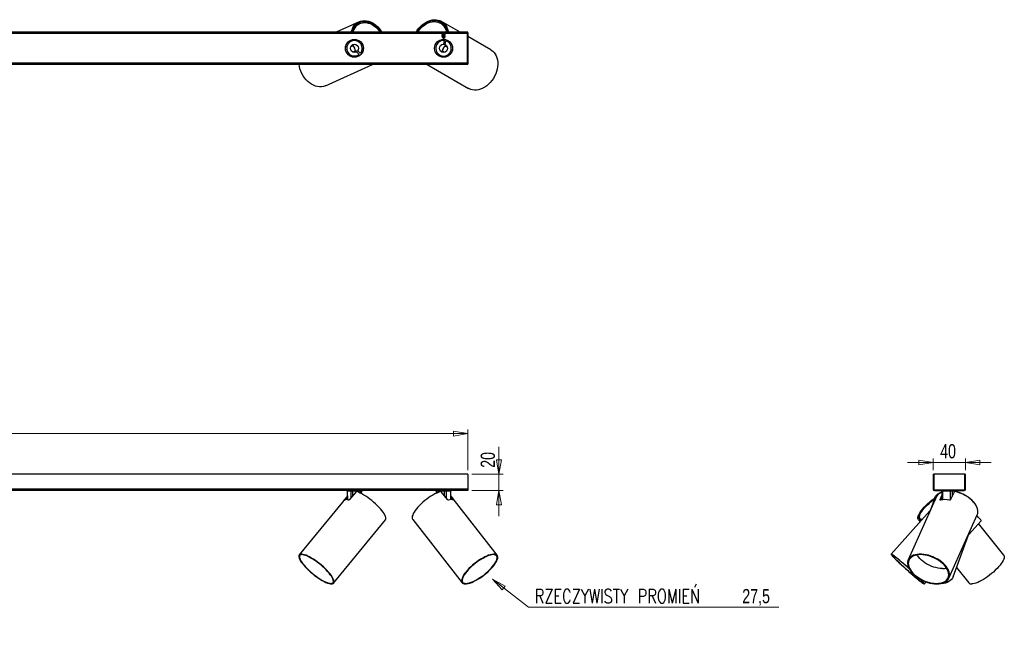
# Model space of a CAD drawing. Header units: millimetres. Extents: x 454 to 940, y 418 to 576.
# Tile 2 of 2: x 697 to 940, y 418 to 569. Entities that reach past the tile are written whole.
import ezdxf

# ---------------------------------------------------------------- set-up
doc = ezdxf.new("R2010")
doc.units = ezdxf.units.MM
doc.linetypes.add('CENTERX2', pattern=[20.32, 12.7, -2.54, 2.54, -2.54])
doc.styles.add('SLDTEXTSTYLE0', font='TXT', dxfattribs={"width": 0.75})
doc.styles.add('SLDTEXTSTYLE1', font='TXT', dxfattribs={"width": 0.75, "bigfont": 'bigfont'})
doc.dimstyles.new('SLDDIMSTYLE1', dxfattribs={"dimtxt": 3.5, "dimasz": 3.556, "dimexe": 0, "dimexo": 0.0625, "dimgap": 0.875, "dimtad": 1, "dimdec": 0, "dimlfac": 5, "dimrnd": 1e-09, "dimzin": 12, "dimdsep": 46, "dimtxsty": 'SLDTEXTSTYLE0', "dimblk1": 'CLOSED', "dimblk2": 'CLOSED', "dimsah": 1, "dimcen": 0.09, "dimadec": 0, "dimazin": 3, "dimtfac": 1, "dimtdec": 0, "dimtofl": 0, "dimtmove": 0, "dimatfit": 3, "dimldrblk": 'CLOSED', "dimfxl": 0, "dimfrac": 2, "dimtolj": 1, "dimtzin": 12, "dimarcsym": 0})
doc.dimstyles.new('SLDDIMSTYLE2', dxfattribs={"dimtxt": 3.5, "dimasz": 3.556, "dimexe": 0, "dimexo": 0.0625, "dimgap": 0.875, "dimtad": 1, "dimdec": 0, "dimlfac": 5, "dimrnd": 1e-09, "dimzin": 12, "dimdsep": 46, "dimtxsty": 'SLDTEXTSTYLE0', "dimblk1": 'CLOSED', "dimblk2": 'CLOSED', "dimsah": 1, "dimcen": 0.09, "dimadec": 0, "dimazin": 3, "dimtfac": 1, "dimtdec": 0, "dimtmove": 0, "dimatfit": 0, "dimldrblk": 'CLOSED', "dimfxl": 0, "dimfrac": 2, "dimtolj": 1, "dimtzin": 12, "dimarcsym": 0})
doc.dimstyles.new('SLDDIMSTYLE3', dxfattribs={"dimtxt": 3.5, "dimasz": 3.556, "dimexe": 0, "dimexo": 0.0625, "dimgap": 0.875, "dimtad": 0, "dimtih": 1, "dimtoh": 1, "dimdec": 1, "dimlfac": 5, "dimrnd": 1e-09, "dimzin": 12, "dimdsep": 46, "dimtxsty": 'SLDTEXTSTYLE0', "dimblk1": 'CLOSED', "dimblk2": 'CLOSED', "dimsah": 1, "dimcen": 0, "dimadec": 0, "dimazin": 3, "dimtfac": 1, "dimtdec": 1, "dimtofl": 0, "dimtmove": 0, "dimatfit": 3, "dimldrblk": 'CLOSED', "dimfxl": 0, "dimfrac": 2, "dimtolj": 1, "dimtzin": 12, "dimarcsym": 0})

# ---------------------------------------------------------------- blocks, each defined once
blk = doc.blocks.new('_Closed')
at = {"color": 0, "linetype": 'ByBlock', "lineweight": -2}
for p, q in [((-1, 0.166667), (0, 0)), ((-1, 0.166667), (-1, -0.166667)), ((0, 0), (-1, -0.166667)), ((0, 0), (-1, 0))]:
    blk.add_line(p, q, dxfattribs=at)
blk = doc.blocks.new('_D_1')
at = {"color": 7, "linetype": 'Continuous', "lineweight": 0}
for p, q in [((571.46, 457.98), (571.46, 467.98)), ((807.46, 466.98), (571.46, 466.98)), ((807.46, 457.98), (807.46, 467.98))]:
    blk.add_line(p, q, dxfattribs=at)
at = {"color": 7, "linetype": 'Continuous', "lineweight": 18, "xscale": 3.556, "yscale": 3.556, "rotation": 180.0000000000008}
blk.add_blockref('_Closed', (571.46, 466.98, 6.61), dxfattribs=at)
at = {"color": 7, "linetype": 'Continuous', "lineweight": 18, "xscale": 3.556, "yscale": 3.556}
blk.add_blockref('_Closed', (807.46, 466.98, 6.61), dxfattribs=at)
at = {"color": 7, "linetype": 'Continuous', "lineweight": 18, "insert": (677.5, 471.49), "char_height": 3.5, "attachment_point": 1, "style": 'SLDTEXTSTYLE0'}
blk.add_mtext('1180', dxfattribs=at)
blk = doc.blocks.new('_D_2')
at = {"color": 7, "linetype": 'Continuous', "lineweight": 0}
for p, q in [((815.15, 456.98), (815.15, 463.72)), ((808.46, 456.98), (816.15, 456.98)), ((815.15, 456.98), (815.15, 452.98)), ((808.46, 452.98), (816.15, 452.98)), ((815.15, 452.98), (815.15, 446.63))]:
    blk.add_line(p, q, dxfattribs=at)
at = {"color": 7, "linetype": 'Continuous', "lineweight": 18, "xscale": 3.556, "yscale": 3.556}
for p, rotation in [((815.15, 456.98, 6.61), 270.0000000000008), ((815.15, 452.98, 6.61), 90.0000000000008)]:
    blk.add_blockref('_Closed', p, dxfattribs=dict(at, rotation=rotation))
at = {"color": 7, "linetype": 'Continuous', "lineweight": 18, "insert": (810.64, 458.55), "char_height": 3.5, "attachment_point": 1, "rotation": 90, "style": 'SLDTEXTSTYLE0'}
blk.add_mtext('20', dxfattribs=at)
blk = doc.blocks.new('_D_3')
at = {"color": 7, "linetype": 'Continuous', "lineweight": 0}
for p, q in [((813.53, 431.09), (822.41, 424.13)), ((822.41, 424.13), (884.27, 424.13))]:
    blk.add_line(p, q, dxfattribs=at)
at = {"color": 7, "linetype": 'Continuous', "lineweight": 18, "xscale": 3.556, "yscale": 3.556, "rotation": 141.8705733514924}
blk.add_blockref('_Closed', (813.53, 431.09, 5.4), dxfattribs=at)
at = {"color": 7, "linetype": 'Continuous', "lineweight": 18, "char_height": 3.5, "attachment_point": 1}
for s, insert, style in [('RZECZYWISTY PROMIEŃ', (823.99, 428.64), 'SLDTEXTSTYLE1'), ('27,5', (875.21, 428.64), 'SLDTEXTSTYLE0')]:
    blk.add_mtext(s, dxfattribs=dict(at, insert=insert, style=style))
blk = doc.blocks.new('_D_4')
at = {"color": 7, "linetype": 'Continuous', "lineweight": 0}
for p, q in [((922.32, 459.87), (915.97, 459.87)), ((922.32, 457.98), (922.32, 460.87)), ((922.32, 459.87), (930.32, 459.87)), ((930.32, 457.98), (930.32, 460.87)), ((930.32, 459.87), (936.67, 459.87))]:
    blk.add_line(p, q, dxfattribs=at)
at = {"color": 7, "linetype": 'Continuous', "lineweight": 18, "xscale": 3.556, "yscale": 3.556}
blk.add_blockref('_Closed', (922.32, 459.87, -237.86), dxfattribs=at)
at = {"color": 7, "linetype": 'Continuous', "lineweight": 18, "xscale": 3.556, "yscale": 3.556, "rotation": 180.0000000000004}
blk.add_blockref('_Closed', (930.32, 459.87, -237.86), dxfattribs=at)
at = {"color": 7, "linetype": 'Continuous', "lineweight": 18, "insert": (924.05, 464.39), "char_height": 3.5, "attachment_point": 1, "style": 'SLDTEXTSTYLE0'}
blk.add_mtext('40', dxfattribs=at)

msp = doc.modelspace()

# ---------------------------------------------------------------- linework, layer by layer
at = {"color": 7, "linetype": 'Continuous', "lineweight": 25}
for p, q in [((780.621, 568.636), (774.963, 566.074)), ((780.046, 568.044), (780.146, 567.822)), ((780.674, 568.111), (780.552, 568.38)), ((780.827, 568.18), (780.583, 568.07)), ((800.933, 568.15), (800.702, 568.284)), ((800.995, 568.456), (800.847, 568.2)), ((805.538, 566.074), (800.951, 568.717)), ((801.345, 567.861), (801.466, 568.072)), ((807.464, 566.074), (571.464, 566.074)), ((807.464, 565.914), (571.464, 565.914)), ((780.311, 564.104), (780.336, 564.116)), ((780.597, 563.96), (780.619, 563.97)), ((800.232, 563.897), (800.255, 563.936)), ((800.282, 563.93), (800.303, 563.967)), ((800.498, 564.073), (800.519, 564.061)), ((800.795, 564.191), (800.818, 564.177)), ((801.142, 565.901), (801.064, 565.846)), ((801.064, 565.846), (801.064, 565.827)), ((801.064, 565.846), (801.336, 565.846)), ((801.064, 565.827), (801.142, 565.772)), ((801.064, 565.827), (801.336, 565.827)), ((801.142, 565.772), (801.064, 565.718)), ((801.064, 565.718), (801.064, 565.699)), ((801.064, 565.718), (801.336, 565.718)), ((801.064, 565.699), (801.142, 565.644)), ((801.064, 565.699), (801.336, 565.699)), ((801.142, 565.644), (801.064, 565.589)), ((801.064, 565.589), (801.064, 565.57)), ((801.064, 565.589), (801.336, 565.589)), ((801.064, 565.57), (801.142, 565.516)), ((801.064, 565.57), (801.336, 565.57)), ((801.142, 565.516), (801.064, 565.461)), ((801.064, 565.461), (801.064, 565.442)), ((801.064, 565.461), (801.336, 565.461)), ((801.064, 565.442), (801.142, 565.387)), ((801.064, 565.442), (801.336, 565.442)), ((801.142, 565.387), (801.064, 565.333)), ((801.064, 565.333), (801.064, 565.314)), ((801.064, 565.333), (801.336, 565.333)), ((801.064, 565.314), (801.142, 565.259)), ((801.064, 565.314), (801.336, 565.314)), ((801.142, 565.259), (801.064, 565.204)), ((801.064, 565.204), (801.064, 565.185)), ((801.064, 565.204), (801.336, 565.204)), ((801.064, 565.185), (801.142, 565.131)), ((801.064, 565.185), (801.336, 565.185)), ((801.142, 565.131), (801.064, 565.076)), ((801.064, 565.076), (801.064, 565.057)), ((801.064, 565.076), (801.336, 565.076)), ((801.064, 565.057), (801.142, 565.002)), ((801.064, 565.057), (801.336, 565.057)), ((801.142, 565.002), (801.064, 564.948)), ((801.064, 564.948), (801.064, 564.929)), ((801.064, 564.948), (801.336, 564.948)), ((801.064, 564.929), (801.142, 564.874)), ((801.064, 564.929), (801.336, 564.929)), ((801.142, 564.874), (801.096, 564.842)), ((801.096, 564.842), (801.464, 564.474)), ((801.096, 564.842), (801.831, 564.842)), ((801.123, 565.914), (801.142, 565.901)), ((801.142, 565.901), (801.361, 565.901)), ((801.142, 565.772), (801.361, 565.772)), ((801.142, 565.644), (801.361, 565.644)), ((801.142, 565.516), (801.361, 565.516)), ((801.142, 565.387), (801.361, 565.387)), ((801.142, 565.259), (801.361, 565.259)), ((801.142, 565.131), (801.361, 565.131)), ((801.142, 565.002), (801.361, 565.002)), ((801.142, 564.874), (801.361, 564.874)), ((801.336, 565.846), (801.864, 565.846)), ((801.336, 565.827), (801.864, 565.827)), ((801.336, 565.718), (801.864, 565.718)), ((801.336, 565.699), (801.864, 565.699)), ((801.336, 565.589), (801.864, 565.589)), ((801.336, 565.57), (801.864, 565.57)), ((801.336, 565.461), (801.864, 565.461)), ((801.336, 565.442), (801.864, 565.442)), ((801.336, 565.333), (801.864, 565.333)), ((801.336, 565.314), (801.864, 565.314)), ((801.336, 565.204), (801.864, 565.204)), ((801.336, 565.185), (801.864, 565.185)), ((801.336, 565.076), (801.864, 565.076)), ((801.336, 565.057), (801.864, 565.057)), ((801.336, 564.948), (801.864, 564.948)), ((801.336, 564.929), (801.864, 564.929)), ((801.361, 565.901), (801.786, 565.901)), ((801.361, 565.772), (801.786, 565.772)), ((801.361, 565.644), (801.786, 565.644)), ((801.361, 565.516), (801.786, 565.516)), ((801.361, 565.387), (801.786, 565.387)), ((801.361, 565.259), (801.786, 565.259)), ((801.361, 565.131), (801.786, 565.131)), ((801.361, 565.002), (801.786, 565.002)), ((801.361, 564.874), (801.786, 564.874)), ((801.617, 563.968), (801.456, 563.114)), ((801.464, 564.474), (801.831, 564.842)), ((801.786, 565.901), (801.805, 565.914)), ((801.864, 565.846), (801.786, 565.901)), ((801.786, 565.772), (801.864, 565.827)), ((801.864, 565.718), (801.786, 565.772)), ((801.786, 565.644), (801.864, 565.699)), ((801.864, 565.589), (801.786, 565.644)), ((801.786, 565.516), (801.864, 565.57)), ((801.864, 565.461), (801.786, 565.516)), ((801.786, 565.387), (801.864, 565.442)), ((801.864, 565.333), (801.786, 565.387)), ((801.786, 565.259), (801.864, 565.314)), ((801.864, 565.204), (801.786, 565.259)), ((801.786, 565.131), (801.864, 565.185)), ((801.864, 565.076), (801.786, 565.131)), ((801.786, 565.002), (801.864, 565.057)), ((801.864, 564.948), (801.786, 565.002)), ((801.786, 564.874), (801.864, 564.929)), ((801.831, 564.842), (801.786, 564.874)), ((801.849, 563.04), (802.01, 563.894)), ((801.864, 565.827), (801.864, 565.846)), ((801.864, 565.699), (801.864, 565.718)), ((801.864, 565.57), (801.864, 565.589)), ((801.864, 565.442), (801.864, 565.461)), ((801.864, 565.314), (801.864, 565.333)), ((801.864, 565.185), (801.864, 565.204)), ((801.864, 565.057), (801.864, 565.076)), ((801.864, 564.929), (801.864, 564.948)), ((807.264, 565.914), (807.264, 558.234)), ((807.264, 565.914), (807.464, 565.914)), ((807.464, 565.914), (807.464, 566.074)), ((807.464, 565.914), (807.464, 558.234)), ((813.127, 561.701), (807.464, 564.965)), ((777.274, 561.859), (777.248, 561.939)), ((777.354, 562.766), (777.379, 562.777)), ((778.699, 562.497), (779.065, 562.662)), ((780.313, 561.474), (780.023, 561.198)), ((780.912, 560.845), (780.313, 561.474)), ((780.803, 563.844), (780.821, 563.806)), ((780.848, 563.809), (780.867, 563.768)), ((781.65, 561.692), (781.628, 561.682)), ((781.66, 561.951), (781.678, 561.913)), ((781.663, 562.011), (781.681, 561.97)), ((799.244, 562.129), (799.266, 562.166)), ((799.246, 562.187), (799.269, 562.225)), ((799.271, 561.895), (799.25, 561.907)), ((799.32, 561.578), (799.297, 561.592)), ((801.456, 563.114), (801.849, 563.04)), ((801.917, 562.62), (802.265, 562.42)), ((803.607, 562.57), (803.631, 562.557)), ((803.656, 561.724), (803.622, 561.647)), ((777.9, 560.498), (777.858, 560.571)), ((778.616, 560.044), (778.591, 560.033)), ((779.643, 561.387), (779.277, 561.221)), ((780.023, 561.198), (780.623, 560.569)), ((781.573, 561.383), (781.548, 561.371)), ((801.566, 561.207), (801.218, 561.407)), ((802.133, 559.957), (802.109, 559.971)), ((802.915, 560.421), (802.866, 560.353)), ((807.464, 558.234), (571.464, 558.234)), ((807.464, 558.074), (571.464, 558.074)), ((772.357, 552.819), (783.964, 558.074)), ((797.389, 558.074), (807.635, 552.17)), ((807.264, 558.234), (807.464, 558.234)), ((807.464, 558.074), (807.464, 558.234)), ((807.464, 456.976), (571.464, 456.976)), ((807.464, 456.976), (807.464, 453.296)), ((922.323, 456.976), (922.483, 456.976)), ((922.323, 456.976), (922.323, 453.296)), ((922.483, 456.976), (922.483, 453.336)), ((930.163, 456.976), (922.483, 456.976)), ((922.483, 456.976), (922.483, 453.296)), ((930.163, 453.336), (930.163, 456.976)), ((930.163, 453.296), (930.163, 456.976)), ((930.163, 456.976), (930.323, 456.976)), ((930.323, 453.296), (930.323, 456.976)), ((807.464, 453.296), (571.464, 453.296)), ((807.464, 452.976), (571.464, 452.976)), ((777.669, 452.778), (777.693, 450.673)), ((778.627, 452.778), (777.695, 452.778)), ((779.804, 452.566), (778.28, 450.708)), ((781.082, 452.778), (779.024, 452.778)), ((781.251, 452.129), (781.259, 452.778)), ((799.621, 452.778), (799.627, 452.235)), ((801.729, 452.778), (799.771, 452.778)), ((802.429, 450.708), (800.979, 452.566)), ((803.266, 452.778), (802.138, 452.778)), ((803.282, 450.694), (803.306, 452.778)), ((807.464, 453.296), (807.464, 452.976)), ((922.323, 453.296), (922.483, 453.296)), ((922.643, 453.136), (922.643, 452.976)), ((922.643, 453.136), (930.003, 453.136)), ((922.643, 452.976), (930.003, 452.976)), ((922.683, 453.136), (929.963, 453.136)), ((924.48, 452.778), (924.506, 450.658)), ((926.588, 452.778), (924.631, 452.778)), ((927.471, 452.566), (926.635, 450.708)), ((928.126, 452.778), (926.998, 452.778)), ((928.164, 452.567), (928.166, 452.778)), ((930.003, 452.976), (930.003, 453.136)), ((930.163, 453.296), (930.323, 453.296)), ((777.683, 451.499), (765.836, 437.056)), ((777.043, 450.708), (777.683, 451.489)), ((777.287, 450.694), (777.687, 451.182)), ((803.288, 451.216), (803.708, 450.677)), ((803.291, 451.522), (803.927, 450.708)), ((814.717, 436.951), (803.292, 451.594)), ((923.185, 451.429), (916.169, 435.823)), ((922.719, 451.088), (921.232, 447.085)), ((924.036, 450.708), (924.493, 451.725)), ((924.125, 450.595), (924.497, 451.422)), ((921.532, 447.893), (911.972, 437.242)), ((774.34, 430.08), (787.142, 445.685)), ((793.869, 445.79), (806.045, 430.185)), ((918.687, 445.738), (919.116, 445.202)), ((919.078, 446.05), (919.316, 445.753)), ((926.201, 431.313), (933.217, 446.918)), ((931.115, 442.102), (934.165, 445.5)), ((939.762, 437.004), (933.531, 444.793)), ((927.234, 431.653), (931.415, 442.91)), ((928.097, 433.976), (931.173, 430.132)), ((920.158, 429.894), (920.588, 430.374)), ((923.764, 429.888), (923.485, 429.893))]:
    msp.add_line(p, q, dxfattribs=at)
at = {"color": 7, "linetype": 'CENTERX2'}
for p, q in [((571.464, 565.943), (807.464, 565.943)), ((807.464, 558.206), (571.464, 558.206))]:
    msp.add_line(p, q, dxfattribs=at)
at = {"color": 8, "linetype": 'Continuous', "lineweight": 25}
for p, q in [((801.115, 565.754), (577.812, 565.754)), ((807.264, 565.754), (801.812, 565.754)), ((807.264, 558.394), (571.664, 558.394)), ((777.695, 452.778), (777.72, 450.669)), ((778.634, 451.14), (778.627, 452.778)), ((779.024, 452.778), (779.029, 451.621)), ((781.076, 452.222), (781.082, 452.778)), ((799.771, 452.778), (799.777, 452.305)), ((801.725, 451.61), (801.729, 452.778)), ((802.138, 452.778), (802.133, 451.087)), ((803.242, 450.691), (803.266, 452.778)), ((924.631, 452.778), (924.656, 450.674)), ((926.581, 450.646), (926.588, 452.778)), ((926.998, 452.778), (926.994, 451.506)), ((928.124, 452.578), (928.126, 452.778)), ((777.043, 450.708), (777.096, 450.656)), ((803.861, 450.64), (803.927, 450.708)), ((924.036, 450.708), (924.099, 450.593))]:
    msp.add_line(p, q, dxfattribs=at)
at = {"color": 7, "linetype": 'Continuous', "lineweight": 25, "flags": 128}
for points in [[(778.675, 566.074), (778.768, 566.412), (778.955, 566.901), (779.193, 567.348), (779.477, 567.748), (779.805, 568.095), (780.172, 568.385), (780.575, 568.614), (781.006, 568.78), (781.462, 568.879), (781.936, 568.912), (782.422, 568.876), (782.915, 568.774), (783.406, 568.606), (783.892, 568.375), (784.364, 568.082), (784.818, 567.733), (785.247, 567.331), (785.646, 566.882), (786.009, 566.392), (786.212, 566.074)], [(794.712, 566.074), (794.996, 566.517), (795.37, 567.009), (795.78, 567.462), (796.22, 567.87), (796.687, 568.228), (797.172, 568.531), (797.671, 568.776), (798.176, 568.96), (798.682, 569.079), (799.182, 569.132), (799.669, 569.12), (800.138, 569.042), (800.582, 568.898), (800.995, 568.691), (801.373, 568.424), (801.711, 568.1), (802.003, 567.722), (802.247, 567.297), (802.44, 566.828), (802.578, 566.323), (802.624, 566.074)], [(794.885, 566.074), (795.126, 566.442), (795.501, 566.932), (795.914, 567.38), (796.358, 567.782), (796.827, 568.131), (797.316, 568.422), (797.816, 568.653), (798.322, 568.818), (798.827, 568.917), (799.323, 568.947), (799.803, 568.909), (800.261, 568.802), (800.692, 568.629), (801.088, 568.392), (801.444, 568.094), (801.756, 567.738), (802.019, 567.331), (802.23, 566.877), (802.386, 566.383), (802.451, 566.074)], [(778.85, 566.074), (778.966, 566.453), (779.169, 566.929), (779.423, 567.36), (779.724, 567.74), (780.07, 568.063), (780.453, 568.325), (780.871, 568.523), (781.316, 568.653), (781.782, 568.714), (782.264, 568.706), (782.755, 568.627), (783.247, 568.48), (783.735, 568.266), (784.21, 567.988), (784.668, 567.65), (785.101, 567.257), (785.504, 566.814), (785.871, 566.327), (786.037, 566.074)], [(779.117, 566.074), (779.182, 566.274), (779.377, 566.738), (779.624, 567.156), (779.918, 567.523), (780.256, 567.833), (780.632, 568.082), (781.04, 568.266), (781.476, 568.383), (781.932, 568.43), (782.402, 568.407), (782.88, 568.315), (783.357, 568.155), (783.827, 567.928), (784.284, 567.639), (784.721, 567.292), (785.131, 566.891), (785.508, 566.442), (785.77, 566.074)], [(795.148, 566.074), (795.488, 566.557), (795.873, 567.011), (796.293, 567.42), (796.74, 567.779), (797.208, 568.082), (797.691, 568.326), (798.181, 568.505), (798.672, 568.618), (799.156, 568.664), (799.626, 568.64), (800.076, 568.549), (800.498, 568.39), (800.887, 568.167), (801.237, 567.883), (801.542, 567.541), (801.799, 567.147), (802.004, 566.707), (802.154, 566.226), (802.188, 566.074)], [(778.556, 562.495), (778.612, 562.482), (778.699, 562.497)], [(779.556, 562.116), (779.373, 562.457), (779.155, 562.755)], [(779.771, 561.393), (779.691, 561.754), (779.556, 562.116)], [(801.375, 562.125), (801.206, 561.777), (801.091, 561.426)], [(801.837, 562.721), (801.591, 562.446), (801.375, 562.125)], [(801.871, 562.987), (801.831, 562.884), (801.825, 562.775), (801.855, 562.683), (801.917, 562.62), (802.003, 562.598), (802.098, 562.618), (802.188, 562.678), (802.227, 562.72)], [(802.265, 562.42), (802.351, 562.397), (802.408, 562.404)], [(813.127, 561.701), (813.227, 561.641), (813.603, 561.362), (813.937, 561.026), (814.225, 560.636), (814.462, 560.198), (814.646, 559.718), (814.775, 559.201), (814.847, 558.655), (814.86, 558.086), (814.815, 557.502), (814.712, 556.911), (814.552, 556.32), (814.338, 555.738), (814.073, 555.171), (813.76, 554.626), (813.402, 554.112), (813.005, 553.635), (812.574, 553.201), (812.114, 552.816), (811.632, 552.484), (811.133, 552.21), (810.625, 551.998), (810.113, 551.85), (809.605, 551.769), (809.107, 551.755), (808.625, 551.808), (808.167, 551.928), (807.737, 552.114), (807.635, 552.17)], [(779.277, 561.221), (779.209, 561.165), (779.181, 561.115)], [(779.967, 561.21), (779.907, 561.303), (779.822, 561.372), (779.73, 561.401), (779.643, 561.387), (779.574, 561.331), (779.535, 561.242), (779.531, 561.133), (779.543, 561.077)], [(801.651, 561.092), (801.629, 561.145), (801.566, 561.207)], [(772.357, 552.819), (772.249, 552.773), (771.804, 552.63), (771.335, 552.555), (770.851, 552.549), (770.357, 552.611), (769.859, 552.742), (769.364, 552.939), (768.879, 553.199), (768.409, 553.52), (767.961, 553.898), (767.541, 554.326), (767.155, 554.8), (766.806, 555.314), (766.5, 555.86), (766.241, 556.432), (766.032, 557.023), (765.876, 557.623), (765.796, 558.074)], [(779.107, 452.976), (779.091, 452.972), (779.075, 452.961), (779.061, 452.943), (779.049, 452.918), (779.038, 452.888), (779.031, 452.854), (779.026, 452.816), (779.024, 452.778)], [(787.142, 445.685), (787.156, 445.703), (787.23, 445.863), (787.249, 446.066), (787.212, 446.308), (787.12, 446.587), (786.974, 446.899), (786.775, 447.241), (786.527, 447.606), (786.233, 447.992), (785.896, 448.393), (785.52, 448.804), (785.111, 449.22), (784.674, 449.635), (784.213, 450.044), (783.736, 450.442), (783.248, 450.824), (782.755, 451.184), (782.264, 451.519), (781.781, 451.824), (781.313, 452.096), (780.864, 452.329), (780.441, 452.523), (780.05, 452.674)], [(781.165, 452.976), (781.149, 452.972), (781.133, 452.961), (781.119, 452.943), (781.107, 452.918), (781.097, 452.888), (781.089, 452.854), (781.084, 452.816), (781.082, 452.778)], [(800.724, 452.674), (800.29, 452.523), (799.829, 452.329), (799.347, 452.096), (798.851, 451.824), (798.346, 451.519), (797.84, 451.184), (797.338, 450.824), (796.848, 450.442), (796.374, 450.044), (795.925, 449.635), (795.504, 449.22), (795.118, 448.804), (794.771, 448.393), (794.468, 447.992), (794.213, 447.606), (794.009, 447.241), (793.858, 446.899), (793.763, 446.587), (793.725, 446.308), (793.744, 446.066), (793.82, 445.863), (793.869, 445.79)], [(799.771, 452.778), (799.769, 452.816), (799.763, 452.854), (799.754, 452.888), (799.741, 452.918), (799.726, 452.943), (799.709, 452.961), (799.691, 452.972), (799.671, 452.976)], [(801.729, 452.778), (801.727, 452.816), (801.721, 452.854), (801.711, 452.888), (801.699, 452.918), (801.684, 452.943), (801.667, 452.961), (801.648, 452.972), (801.629, 452.976)], [(922.599, 450.125), (922.59, 450.442), (922.64, 450.824), (922.757, 451.184), (922.939, 451.519), (923.185, 451.824), (923.49, 452.096), (923.851, 452.329), (924.264, 452.523), (924.503, 452.609)], [(924.531, 452.976), (924.55, 452.972), (924.569, 452.961), (924.586, 452.943), (924.601, 452.918), (924.614, 452.888), (924.623, 452.854), (924.629, 452.816), (924.631, 452.778)], [(926.488, 452.976), (926.508, 452.972), (926.526, 452.961), (926.544, 452.943), (926.559, 452.918), (926.571, 452.888), (926.58, 452.854), (926.586, 452.816), (926.588, 452.778)], [(933.217, 446.918), (933.328, 447.241), (933.382, 447.606), (933.369, 447.992), (933.291, 448.393), (933.147, 448.804), (932.94, 449.22), (932.673, 449.635), (932.349, 450.044), (931.971, 450.442), (931.546, 450.824), (931.077, 451.184), (930.572, 451.519), (930.037, 451.824), (929.478, 452.096), (928.903, 452.329), (928.319, 452.523), (927.733, 452.674)], [(919.378, 445.493), (919.351, 445.493), (919.089, 445.517), (918.877, 445.587), (918.718, 445.703), (918.613, 445.863), (918.564, 446.066), (918.571, 446.308), (918.635, 446.587), (918.754, 446.899), (918.927, 447.241), (919.152, 447.606), (919.426, 447.992), (919.745, 448.393), (920.106, 448.804), (920.504, 449.22), (920.933, 449.635), (921.388, 450.044), (921.864, 450.442), (922.354, 450.824), (922.719, 451.091)], [(919.498, 445.627), (919.483, 445.627), (919.222, 445.651), (919.013, 445.724), (918.859, 445.844), (918.761, 446.01), (918.721, 446.22), (918.74, 446.47), (918.817, 446.757), (918.952, 447.077), (919.141, 447.426), (919.384, 447.799), (919.676, 448.192), (920.013, 448.597), (920.392, 449.011), (920.805, 449.426), (921.249, 449.839), (921.717, 450.242), (922.202, 450.63), (922.681, 450.987)], [(919.678, 445.828), (919.548, 445.834), (919.322, 445.882), (919.148, 445.979), (919.03, 446.122), (918.97, 446.309), (918.968, 446.538), (919.025, 446.806), (919.139, 447.108), (919.309, 447.44), (919.533, 447.797), (919.806, 448.174), (920.126, 448.566), (920.488, 448.967), (920.886, 449.371), (921.314, 449.771), (921.767, 450.163), (922.237, 450.541), (922.622, 450.83)], [(919.467, 445.627), (919.386, 445.682), (919.316, 445.753)], [(934.165, 445.5), (934.17, 445.517), (934.141, 445.587), (934.06, 445.703), (933.928, 445.863), (933.747, 446.066), (933.519, 446.308), (933.247, 446.587), (933.124, 446.711)], [(773.811, 429.888), (774.046, 429.912), (774.228, 429.983), (774.357, 430.102), (774.43, 430.265), (774.447, 430.472), (774.406, 430.719), (774.31, 431.003), (774.158, 431.321), (773.953, 431.668), (773.698, 432.039), (773.396, 432.431), (773.051, 432.837), (772.667, 433.253), (772.249, 433.673), (771.804, 434.092), (771.335, 434.504), (770.851, 434.903), (770.357, 435.286), (769.859, 435.645), (769.364, 435.978), (768.879, 436.28), (768.409, 436.546), (767.961, 436.773), (767.541, 436.958), (767.155, 437.099), (766.806, 437.195), (766.5, 437.242), (766.241, 437.242), (766.032, 437.195), (765.876, 437.099), (765.775, 436.958), (765.731, 436.773), (765.742, 436.546), (765.811, 436.28), (765.935, 435.978), (766.114, 435.645), (766.344, 435.286), (766.623, 434.903), (766.948, 434.504), (767.313, 434.092), (767.714, 433.673), (768.147, 433.253), (768.604, 432.837), (769.081, 432.431), (769.571, 432.039), (770.068, 431.668), (770.565, 431.321), (771.056, 431.003), (771.534, 430.719), (771.994, 430.472), (772.428, 430.265), (772.833, 430.102), (773.201, 429.983), (773.528, 429.912), (773.811, 429.888)], [(773.676, 430.022), (773.905, 430.045), (774.083, 430.117), (774.207, 430.235), (774.275, 430.399), (774.287, 430.605), (774.242, 430.851), (774.14, 431.134), (773.984, 431.45), (773.775, 431.795), (773.516, 432.163), (773.211, 432.551), (772.864, 432.952), (772.479, 433.362), (772.062, 433.774), (771.618, 434.184), (771.153, 434.585), (770.674, 434.973), (770.187, 435.341), (769.699, 435.686), (769.216, 436.002), (768.745, 436.285), (768.292, 436.531), (767.863, 436.737), (767.464, 436.901), (767.101, 437.019), (766.778, 437.091), (766.5, 437.115), (766.271, 437.091), (766.093, 437.019), (765.969, 436.901), (765.901, 436.737), (765.889, 436.531), (765.934, 436.285), (766.036, 436.002), (766.192, 435.686), (766.401, 435.341), (766.66, 434.973), (766.965, 434.585), (767.312, 434.184), (767.697, 433.774), (768.114, 433.362), (768.558, 432.952), (769.023, 432.551), (769.502, 432.163), (769.989, 431.795), (770.477, 431.45), (770.96, 431.134), (771.431, 430.851), (771.884, 430.605), (772.313, 430.399), (772.712, 430.235), (773.075, 430.117), (773.398, 430.045), (773.676, 430.022)], [(806.84, 429.888), (807.176, 429.912), (807.554, 429.983), (807.968, 430.102), (808.414, 430.265), (808.886, 430.472), (809.378, 430.719), (809.882, 431.003), (810.393, 431.321), (810.904, 431.668), (811.408, 432.039), (811.898, 432.431), (812.369, 432.837), (812.814, 433.253), (813.227, 433.673), (813.603, 434.092), (813.937, 434.504), (814.225, 434.903), (814.462, 435.286), (814.646, 435.645), (814.775, 435.978), (814.847, 436.28), (814.86, 436.546), (814.815, 436.773), (814.712, 436.958), (814.552, 437.099), (814.338, 437.195), (814.073, 437.242), (813.76, 437.242), (813.402, 437.195), (813.005, 437.099), (812.574, 436.958), (812.114, 436.773), (811.632, 436.546), (811.133, 436.28), (810.625, 435.978), (810.113, 435.645), (809.605, 435.286), (809.107, 434.903), (808.625, 434.504), (808.167, 434.092), (807.737, 433.673), (807.342, 433.253), (806.986, 432.837), (806.675, 432.431), (806.412, 432.039), (806.201, 431.668), (806.044, 431.321), (805.944, 431.003), (805.901, 430.719), (805.917, 430.472), (805.991, 430.265), (806.123, 430.102), (806.31, 429.983), (806.55, 429.912), (806.84, 429.888)], [(806.968, 430.022), (807.299, 430.045), (807.671, 430.117), (808.079, 430.235), (808.519, 430.399), (808.984, 430.605), (809.468, 430.851), (809.964, 431.134), (810.466, 431.45), (810.966, 431.795), (811.459, 432.163), (811.937, 432.551), (812.394, 432.952), (812.824, 433.362), (813.221, 433.774), (813.579, 434.184), (813.895, 434.585), (814.162, 434.973), (814.379, 435.341), (814.541, 435.686), (814.647, 436.002), (814.696, 436.285), (814.686, 436.531), (814.618, 436.737), (814.493, 436.901), (814.312, 437.019), (814.077, 437.091), (813.793, 437.115), (813.463, 437.091), (813.091, 437.019), (812.682, 436.901), (812.243, 436.737), (811.778, 436.531), (811.294, 436.285), (810.798, 436.002), (810.296, 435.686), (809.795, 435.341), (809.303, 434.973), (808.825, 434.585), (808.367, 434.184), (807.938, 433.774), (807.541, 433.362), (807.182, 432.952), (806.867, 432.551), (806.599, 432.163), (806.383, 431.795), (806.22, 431.45), (806.114, 431.134), (806.066, 430.851), (806.076, 430.605), (806.144, 430.399), (806.269, 430.235), (806.45, 430.117), (806.684, 430.045), (806.968, 430.022)], [(916.342, 433.714), (915.92, 434.092), (915.454, 434.504), (914.996, 434.903), (914.552, 435.286), (914.128, 435.645), (913.729, 435.978), (913.36, 436.28), (913.027, 436.546), (912.733, 436.773), (912.483, 436.958), (912.279, 437.099), (912.125, 437.195), (912.022, 437.242), (911.972, 437.242), (911.975, 437.195), (912.032, 437.099), (912.141, 436.958), (912.301, 436.773), (912.51, 436.546), (912.766, 436.28), (913.064, 435.978), (913.402, 435.645), (913.774, 435.286), (914.177, 434.903), (914.604, 434.504), (915.05, 434.092), (915.509, 433.673), (915.975, 433.253), (916.443, 432.837), (916.905, 432.431), (917.357, 432.039), (917.792, 431.668), (918.204, 431.321), (918.589, 431.003), (918.94, 430.719), (919.254, 430.472), (919.527, 430.265), (919.754, 430.102), (919.933, 429.983), (920.062, 429.912), (920.139, 429.888), (920.139, 429.888)], [(916.356, 433.687), (916.259, 433.774), (915.8, 434.184), (915.344, 434.585), (914.899, 434.973), (914.468, 435.341), (914.06, 435.686), (913.679, 436.002), (913.329, 436.285), (913.017, 436.531), (912.746, 436.737), (912.52, 436.901), (912.342, 437.019), (912.214, 437.091), (912.139, 437.115), (912.116, 437.091), (912.147, 437.019), (912.23, 436.901), (912.366, 436.737), (912.552, 436.531), (912.785, 436.285), (913.062, 436.002), (913.38, 435.686), (913.735, 435.341), (914.121, 434.973), (914.533, 434.585), (914.966, 434.184), (915.413, 433.774), (915.87, 433.362), (916.329, 432.952), (916.785, 432.551), (917.23, 432.163), (917.661, 431.795), (918.069, 431.45), (918.45, 431.134), (918.8, 430.851), (919.112, 430.605), (919.383, 430.399), (919.609, 430.235), (919.787, 430.117), (919.915, 430.045), (919.99, 430.022), (919.99, 430.022)], [(923.226, 429.888), (923.755, 429.912), (924.252, 429.983), (924.708, 430.102), (925.119, 430.265), (925.478, 430.472), (925.781, 430.719), (926.025, 431.003), (926.205, 431.321), (926.32, 431.668), (926.367, 432.039), (926.348, 432.431), (926.261, 432.837), (926.108, 433.253), (925.89, 433.673), (925.611, 434.092), (925.275, 434.504), (924.885, 434.903), (924.447, 435.286), (923.967, 435.645), (923.45, 435.978), (922.904, 436.28), (922.335, 436.546), (921.751, 436.773), (921.16, 436.958), (920.57, 437.099), (919.987, 437.195), (919.42, 437.242), (918.876, 437.242), (918.362, 437.195), (917.884, 437.099), (917.45, 436.958), (917.065, 436.773), (916.733, 436.546), (916.459, 436.28), (916.247, 435.978), (916.099, 435.645), (916.018, 435.286), (916.004, 434.903), (916.057, 434.504), (916.178, 434.092), (916.363, 433.673), (916.612, 433.253), (916.92, 432.837), (917.283, 432.431), (917.698, 432.039), (918.158, 431.668), (918.657, 431.321), (919.19, 431.003), (919.748, 430.719), (920.325, 430.472), (920.914, 430.265), (921.505, 430.102), (922.093, 429.983), (922.669, 429.912), (923.226, 429.888)], [(923.151, 430.022), (923.671, 430.045), (924.157, 430.117), (924.603, 430.235), (925.003, 430.399), (925.351, 430.605), (925.643, 430.851), (925.875, 431.134), (926.043, 431.45), (926.145, 431.795), (926.18, 432.163), (926.148, 432.551), (926.049, 432.952), (925.884, 433.362), (925.655, 433.774), (925.366, 434.184), (925.02, 434.585), (924.623, 434.973), (924.179, 435.341), (923.694, 435.686), (923.176, 436.002), (922.63, 436.285), (922.065, 436.531), (921.489, 436.737), (920.908, 436.901), (920.331, 437.019), (919.765, 437.091), (919.219, 437.115), (918.699, 437.091), (918.213, 437.019), (917.767, 436.901), (917.367, 436.737), (917.019, 436.531), (916.727, 436.285), (916.495, 436.002), (916.327, 435.686), (916.225, 435.341), (916.189, 434.973), (916.222, 434.585), (916.321, 434.184), (916.486, 433.774), (916.715, 433.362), (917.004, 432.952), (917.35, 432.551), (917.747, 432.163), (918.191, 431.795), (918.676, 431.45), (919.194, 431.134), (919.739, 430.851), (920.304, 430.605), (920.881, 430.399), (921.462, 430.235), (922.039, 430.117), (922.605, 430.045), (923.151, 430.022)], [(924.604, 433.7), (924.078, 433.724), (923.534, 433.794), (922.979, 433.909), (922.421, 434.069), (921.867, 434.271), (921.326, 434.511), (920.804, 434.787), (920.31, 435.095), (919.85, 435.431), (919.431, 435.788), (919.058, 436.164), (918.738, 436.552), (918.473, 436.947), (918.411, 437.055)], [(939.762, 437.004), (939.795, 436.958), (939.87, 436.773), (939.889, 436.546), (939.849, 436.28), (939.753, 435.978), (939.601, 435.645), (939.394, 435.286), (939.137, 434.903), (938.832, 434.504), (938.482, 434.092), (938.094, 433.673), (937.671, 433.253), (937.22, 432.837), (936.746, 432.431), (936.255, 432.039), (935.754, 431.668), (935.249, 431.321), (934.747, 431.003), (934.254, 430.719), (933.777, 430.472), (933.322, 430.265), (932.895, 430.102), (932.502, 429.983), (932.147, 429.912), (931.836, 429.888)], [(919.99, 430.022), (920.013, 430.045), (919.982, 430.117), (919.899, 430.235), (919.763, 430.399), (919.577, 430.605), (919.344, 430.851), (919.205, 430.995)], [(920.139, 429.888), (920.162, 429.912), (920.132, 429.983), (920.049, 430.102), (919.915, 430.265), (919.73, 430.472), (919.497, 430.719), (919.254, 430.968)], [(927.234, 431.653), (927.076, 431.321), (926.846, 431.003), (926.555, 430.719), (926.205, 430.472), (925.802, 430.265), (925.35, 430.102), (924.855, 429.983), (924.324, 429.912), (923.764, 429.888)]]:
    msp.add_lwpolyline(points, dxfattribs=at)
at = {"color": 7, "linetype": 'Continuous', "lineweight": 25}
for centre, radius in [((779.464, 562.074), 2.22), ((779.464, 562.074), 2.2), ((801.464, 562.074), 2.22), ((801.464, 562.074), 2.2), ((779.464, 562.074), 1), ((801.464, 562.074), 1)]:
    msp.add_circle(centre, radius, dxfattribs=at)
for centre, radius, start, end in [((781.967, 565.207), 3.18, 115.7891, 164.16702), ((799.215, 565.396), 3.247, 12.06246, 58.04235), ((779.464, 562.074), 1.9, 319.68799, 307.60333), ((801.464, 562.074), 1.9, 85.37716, 73.29251), ((778.995, 562.91), 0.258, 207.49655, 285.67911), ((778.915, 562.886), 0.269, 303.90942, 30.61061), ((778.014, 561.432), 1.628, 23.90083, 49.33497), ((778.025, 561.408), 1.628, 359.38278, 24.81694), ((802.831, 561.271), 1.628, 149.59, 175.02416), ((802.844, 561.294), 1.628, 125.0722, 150.50611), ((801.125, 561.155), 0.269, 69.5986, 156.29979), ((801.058, 561.206), 0.258, 333.18573, 51.36828), ((777.469, 452.776), 0.2, 0.95884, 90), ((777.504, 452.785), 0.192, 357.92514, 87.23868), ((778.436, 452.785), 0.192, 357.92514, 87.23868), ((781.459, 452.776), 0.2, 90, 179.6694), ((799.421, 452.776), 0.2, 0.69706, 90), ((802.326, 452.789), 0.188, 94.34099, 183.34957), ((803.454, 452.789), 0.188, 94.34099, 183.34957), ((803.506, 452.776), 0.2, 90, 179.34691), ((922.643, 453.296), 0.32, 180, 270), ((922.683, 453.336), 0.2, 180, 270), ((922.643, 453.296), 0.16, 180, 270), ((925.236, 450.407), 2.292, 108.63206, 153.50986), ((924.28, 452.776), 0.2, 0.69706, 90), ((927.186, 452.789), 0.188, 94.34099, 183.34957), ((928.314, 452.789), 0.188, 94.34099, 183.34957), ((926.313, 444.845), 7.965, 41.29095, 76.71493), ((928.366, 452.776), 0.2, 90, 179.34691), ((929.963, 453.336), 0.2, 270, 0), ((930.003, 453.296), 0.16, 270, 0), ((930.003, 453.296), 0.32, 270, 0), ((777.504, 449.307), 1.394, 67.38632, 112.61368), ((803.328, 448.663), 2.037, 71.4243, 108.5757), ((924.817, 450.309), 2.037, 136.03094, 172.80493), ((925.249, 444.583), 6.116, 79.38766, 100.61234), ((924.647, 438.273), 4.573, 269.46018, 282.46542), ((931.745, 430.663), 0.781, 222.84685, 276.6981)]:
    msp.add_arc(centre, radius, start, end, dxfattribs=at)
at = {"color": 8, "linetype": 'Continuous', "lineweight": 25}
for centre, major_axis, ratio, start_param, end_param in [((777.969, 452.776), (0.3, -0.002), 0.0028991, 3.1401574, 3.5667782), ((780.959, 452.776), (0.3, 0.002), 0.0028991, 0.0018129, 1.1455346), ((799.921, 452.776), (0.3, -0.002), 0.0021352, 2.0936559, 3.1409646), ((803.006, 452.776), (0.3, 0.002), 0.0021352, 5.7604019, 6.2836011), ((924.781, 452.776), (0.3, -0.002), 0.0021352, 2.0936559, 3.1409646), ((927.866, 452.776), (0.3, 0.002), 0.0021352, 5.7604019, 6.2836011)]:
    msp.add_ellipse(centre, major_axis=major_axis, ratio=ratio, start_param=start_param, end_param=end_param, dxfattribs=at)
at = {"color": 7, "linetype": 'Continuous', "lineweight": 25}
for centre, major_axis, ratio, start_param, end_param in [((778.9, 452.776), (0.3, -0.001), 0.0076986, 1.1457726, 2.7164928), ((801.878, 452.776), (0.3, 0.001), 0.0079448, 0.5227365, 2.0934567), ((926.738, 452.776), (0.3, 0.001), 0.0079448, 0.5227365, 2.0934567)]:
    msp.add_ellipse(centre, major_axis=major_axis, ratio=ratio, start_param=start_param, end_param=end_param, dxfattribs=at)
for points, knots in [([(780.05, 452.674), (780.034, 452.677), (780.002, 452.683), (779.941, 452.668), (779.881, 452.637), (779.834, 452.6), (779.812, 452.575), (779.804, 452.566)], [0, 0, 0, 0, 0.2275837, 0.4554043, 0.6765559, 0.888193, 1, 1, 1, 1]), ([(800.979, 452.566), (800.965, 452.582), (800.937, 452.613), (800.881, 452.65), (800.822, 452.674), (800.767, 452.683), (800.737, 452.676), (800.724, 452.674)], [0, 0, 0, 0, 0.2036816, 0.4072558, 0.6138972, 0.8280731, 1, 1, 1, 1]), ([(927.733, 452.674), (927.71, 452.677), (927.662, 452.683), (927.589, 452.668), (927.527, 452.637), (927.488, 452.6), (927.475, 452.575), (927.471, 452.566)], [0, 0, 0, 0, 0.2275837, 0.45540434, 0.67655588, 0.88819301, 1, 1, 1, 1]), ([(776.968, 450.595), (776.963, 450.592), (776.955, 450.588), (776.963, 450.604), (776.985, 450.636), (777.014, 450.673), (777.035, 450.699), (777.043, 450.708)], [0, 0, 0, 0, 0.2233625, 0.4467857, 0.6679299, 0.8821371, 1, 1, 1, 1]), ([(778.28, 450.708), (778.266, 450.692), (778.236, 450.66), (778.181, 450.623), (778.125, 450.598), (778.075, 450.588), (778.051, 450.593), (778.04, 450.595)], [0, 0, 0, 0, 0.2054225, 0.4107139, 0.6196713, 0.8359707, 1, 1, 1, 1]), ([(802.678, 450.595), (802.662, 450.592), (802.629, 450.588), (802.567, 450.604), (802.506, 450.636), (802.458, 450.673), (802.436, 450.699), (802.429, 450.708)], [0, 0, 0, 0, 0.2233625, 0.4467857, 0.6679299, 0.8821371, 1, 1, 1, 1]), ([(803.927, 450.708), (803.939, 450.692), (803.963, 450.66), (803.986, 450.623), (803.997, 450.598), (803.993, 450.588), (803.982, 450.593), (803.977, 450.595)], [0, 0, 0, 0, 0.2054225, 0.4107139, 0.6196713, 0.8359707, 1, 1, 1, 1]), ([(924.123, 450.595), (924.106, 450.592), (924.072, 450.588), (924.037, 450.604), (924.02, 450.636), (924.022, 450.673), (924.032, 450.699), (924.036, 450.708)], [0, 0, 0, 0, 0.2233625, 0.4467857, 0.6679299, 0.8821371, 1, 1, 1, 1]), ([(926.635, 450.708), (926.626, 450.692), (926.607, 450.66), (926.556, 450.623), (926.494, 450.598), (926.431, 450.588), (926.392, 450.593), (926.376, 450.595)], [0, 0, 0, 0, 0.2054225, 0.4107139, 0.6196713, 0.8359707, 1, 1, 1, 1])]:
    msp.add_open_spline(points, degree=3, knots=knots, dxfattribs=at)

# ---------------------------------------------------------------- dimensions: what is measured, and where the dimension line sits
at = {"color": 7, "linetype": 'Continuous', "lineweight": 18}
for base, p2, angle, dimstyle, picture, middle in [((571.464, 466.976), (571.464, 456.976), 0, 'SLDDIMSTYLE1', '_D_1', (682.673, 466.976)), ((815.147, 452.976), (807.464, 452.976), 90, 'SLDDIMSTYLE2', '_D_2', (815.147, 461.131))]:
    dim = msp.add_linear_dim(base=base, p1=(807.464, 456.976), p2=p2, angle=angle, dimstyle=dimstyle, dxfattribs=at)
    dim.commit()
    dim.dimension.update_dxf_attribs({"geometry": picture, "text_midpoint": middle, "dimtype": 160})
dim = msp.add_linear_dim(base=(930.323, 459.874), p1=(922.323, 456.976), p2=(930.323, 456.976), dimstyle='SLDDIMSTYLE2', dxfattribs=at)
dim.commit()
dim.dimension.update_dxf_attribs({"geometry": '_D_4', "text_midpoint": (926.631, 459.874), "dimtype": 160})
dim = msp.add_radius_dim(center=(810.381, 433.568), mpoint=(813.533, 431.094), text='RZECZYWISTY PROMIEŃ<>', dimstyle='SLDDIMSTYLE3', dxfattribs=at)
dim.commit()
dim.dimension.update_dxf_attribs({"geometry": '_D_3', "text_midpoint": (854.129, 426.908), "dimtype": 164})

doc.saveas('drawing.dxf')
